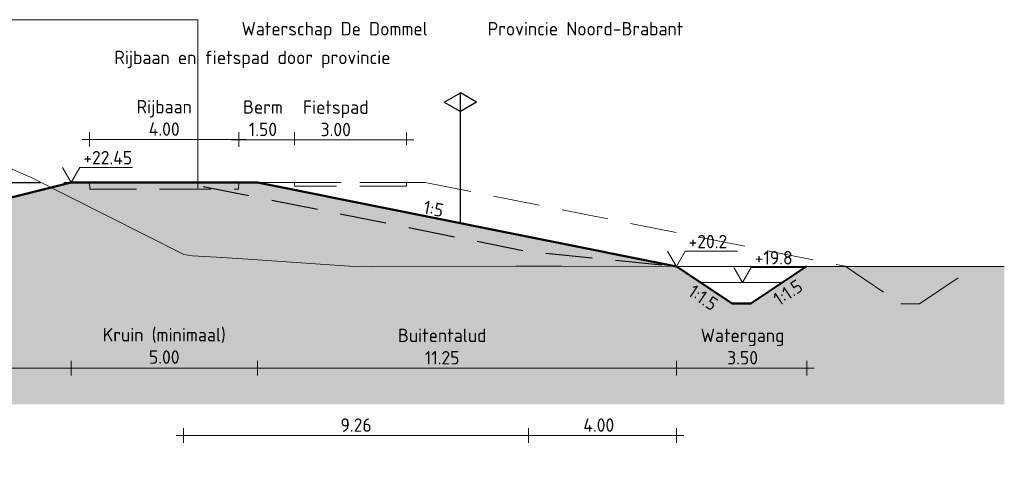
# Model space of a CAD drawing. Header units: metres. Extents: x 161377 to 162521, y 378914 to 379231.
# Tile 26 of 77: x 161664 to 161690, y 379182 to 379194. Entities that reach past the tile are written whole.
import ezdxf

# ---------------------------------------------------------------- set-up
doc = ezdxf.new("R2010")
doc.units = ezdxf.units.M
doc.linetypes.add('DASHED2', pattern=[0.375, 0.25, -0.125])
doc.linetypes.add('HIDDEN', pattern=[9.525, 6.35, -3.175])
for name, color, linetype, lineweight in [('B-WE-GR-MAAIVELD-GD', 253, 'Continuous', 18), ('N-WE-OG-TOPOGRAFIE-SD', 7, 'Continuous', 25), ('N-XX-GW-WATERGANG-GD', 90, 'Continuous', 50), ('profiel', 7, 'Continuous', 13), ('X-XX-AL-HULPLIJN-G', 7, 'Continuous', 18), ('X-XX-AL-M', 7, 'Continuous', 18), ('X-XX-AL-NAP-M', 7, 'Continuous', 18)]:
    doc.layers.add(name, color=color, linetype=linetype, lineweight=lineweight)
doc.layers.add('N-WE-GW-GROND-A', color=7, linetype='Continuous', lineweight=35, true_color=0xffdf7f)
doc.layers.add('waterspiegel', color=7, linetype='Continuous', lineweight=13, true_color=0x0544ff)
doc.styles.add('RH-NLCS-A', font='NLCS-ISO.ttf')
doc.dimstyles.new('RH-NLCS-IT-A$0', dxfattribs={"dimscale": 0, "dimtxt": 2.5, "dimasz": 2.5, "dimexe": 1, "dimexo": 5, "dimgap": 0.5, "dimtad": 1, "dimzin": 1, "dimdsep": 46, "dimtxsty": 'RH-NLCS-A', "dimcen": 2.5, "dimdle": 1, "dimclrd": 256, "dimclre": 8, "dimclrt": 256, "dimadec": 0, "dimazin": 0, "dimtfac": 1, "dimtmove": 0, "dimatfit": 3, "dimfxl": 1, "dimfxlon": 1, "dimlwd": -1, "dimlwe": 13, "dimarcsym": 1})

# ---------------------------------------------------------------- blocks, each defined once
blk = doc.blocks.new('Peilmaat')
blk.add_lwpolyline([(-0.162, 0.28), (0, 0), (0.162, 0.28), (1.142, 0.28)])
at = {"style": 'RH-NLCS-A'}
blk.add_attdef('NAP', (0.227, 0.337), '', height=0.25, dxfattribs=at)
blk = doc.blocks.new('SOG-TOPOGRAFIE_ERFGRENS_LINKS-D')
for p, q in [((-0.433, 3.25), (0, 3.5)), ((0, 3), (0, 3.5)), ((-0.433, 3.25), (0, 3)), ((0, 0), (0, 3))]:
    blk.add_line(p, q)
blk = doc.blocks.new('*D160')
at = {"layer": 'Defpoints', "color": 0, "transparency": 16777216}
for p in [(161665.355, 379189.914), (161670.355, 379189.914), (161670.355, 379184.932)]:
    blk.add_point(p, dxfattribs=at)
at = {"layer": 'X-XX-AL-M', "color": 8, "linetype": 'HIDDEN', "lineweight": 13, "transparency": 16777216}
for p, q in [((161665.355, 379185.132), (161665.355, 379184.732)), ((161670.355, 379185.132), (161670.355, 379184.732))]:
    blk.add_line(p, q, dxfattribs=at)
at = {"layer": 'X-XX-AL-M', "transparency": 16777216}
blk.add_line((161665.155, 379184.932), (161670.555, 379184.932), dxfattribs=at)
at = {"layer": 'X-XX-AL-M', "transparency": 16777216, "insert": (161667.855, 379185.53), "char_height": 0.36, "attachment_point": 5, "style": 'RH-NLCS-A'}
blk.add_mtext('Kruin (minimaal)\\P5.00', dxfattribs=at)
blk = doc.blocks.new('_None')
blk = doc.blocks.new('*D161')
at = {"layer": 'Defpoints', "color": 0, "transparency": 16777216}
for p in [(161670.355, 379189.914), (161681.601, 379187.664), (161681.601, 379184.932)]:
    blk.add_point(p, dxfattribs=at)
at = {"layer": 'X-XX-AL-M', "color": 8, "linetype": 'HIDDEN', "lineweight": 13, "transparency": 16777216}
for p, q in [((161670.355, 379185.132), (161670.355, 379184.732)), ((161681.601, 379185.132), (161681.601, 379184.732))]:
    blk.add_line(p, q, dxfattribs=at)
at = {"layer": 'X-XX-AL-M', "transparency": 16777216}
blk.add_line((161670.155, 379184.932), (161681.801, 379184.932), dxfattribs=at)
at = {"layer": 'X-XX-AL-M', "transparency": 16777216, "insert": (161675.316, 379185.512), "char_height": 0.36, "attachment_point": 5, "style": 'RH-NLCS-A'}
blk.add_mtext('Buitentalud \\P11.25', dxfattribs=at)
blk = doc.blocks.new('*D162')
at = {"layer": 'Defpoints', "color": 0, "transparency": 16777216}
for p in [(161681.601, 379187.664), (161685.102, 379187.665), (161685.102, 379184.932)]:
    blk.add_point(p, dxfattribs=at)
at = {"layer": 'X-XX-AL-M', "color": 8, "linetype": 'HIDDEN', "lineweight": 13, "transparency": 16777216}
for p, q in [((161681.601, 379185.132), (161681.601, 379184.732)), ((161685.102, 379185.132), (161685.102, 379184.732))]:
    blk.add_line(p, q, dxfattribs=at)
at = {"layer": 'X-XX-AL-M', "transparency": 16777216}
blk.add_line((161681.401, 379184.932), (161685.302, 379184.932), dxfattribs=at)
at = {"layer": 'X-XX-AL-M', "transparency": 16777216, "insert": (161683.38, 379185.512), "char_height": 0.36, "attachment_point": 5, "style": 'RH-NLCS-A'}
blk.add_mtext('Watergang\\P3.50', dxfattribs=at)
blk = doc.blocks.new('*D164')
at = {"layer": 'Defpoints', "color": 0, "transparency": 16777216}
for p in [(161665.355, 379189.914), (161656.178, 379187.62), (161665.355, 379184.932)]:
    blk.add_point(p, dxfattribs=at)
at = {"layer": 'X-XX-AL-M', "color": 8, "linetype": 'HIDDEN', "lineweight": 13, "transparency": 16777216}
for p, q in [((161656.178, 379185.132), (161656.178, 379184.732)), ((161665.355, 379185.132), (161665.355, 379184.732))]:
    blk.add_line(p, q, dxfattribs=at)
at = {"layer": 'X-XX-AL-M', "transparency": 16777216}
blk.add_line((161655.978, 379184.932), (161665.555, 379184.932), dxfattribs=at)
at = {"layer": 'X-XX-AL-M', "transparency": 16777216, "insert": (161660.056, 379185.512), "char_height": 0.36, "attachment_point": 5, "style": 'RH-NLCS-A'}
blk.add_mtext('Binnentalud \\P9.18', dxfattribs=at)
blk = doc.blocks.new('*D167')
at = {"layer": 'Defpoints', "color": 0, "transparency": 16777216}
for p in [(161669.855, 379191.066), (161665.852, 379189.877), (161669.855, 379189.897)]:
    blk.add_point(p, dxfattribs=at)
at = {"layer": 'X-XX-AL-M', "color": 8, "linetype": 'HIDDEN', "lineweight": 13, "transparency": 16777216}
for p, q in [((161665.852, 379190.877), (161665.852, 379191.266)), ((161669.855, 379190.897), (161669.855, 379191.266))]:
    blk.add_line(p, q, dxfattribs=at)
at = {"layer": 'X-XX-AL-M', "transparency": 16777216}
blk.add_line((161665.652, 379191.066), (161670.055, 379191.066), dxfattribs=at)
at = {"layer": 'X-XX-AL-M', "transparency": 16777216, "insert": (161667.854, 379191.646), "char_height": 0.36, "attachment_point": 5, "style": 'RH-NLCS-A'}
blk.add_mtext('Rijbaan\\P4.00', dxfattribs=at)
blk = doc.blocks.new('*D169')
at = {"layer": 'Defpoints', "color": 0, "transparency": 16777216}
for p in [(161671.355, 379191.06), (161669.855, 379189.872), (161671.355, 379189.914)]:
    blk.add_point(p, dxfattribs=at)
at = {"layer": 'X-XX-AL-M', "color": 8, "linetype": 'HIDDEN', "lineweight": 13, "transparency": 16777216}
for p, q in [((161669.855, 379190.872), (161669.855, 379191.26)), ((161671.355, 379190.914), (161671.355, 379191.26))]:
    blk.add_line(p, q, dxfattribs=at)
at = {"layer": 'X-XX-AL-M', "transparency": 16777216}
blk.add_line((161669.655, 379191.06), (161671.555, 379191.06), dxfattribs=at)
at = {"layer": 'X-XX-AL-M', "transparency": 16777216, "insert": (161670.505, 379191.64), "char_height": 0.36, "attachment_point": 5, "style": 'RH-NLCS-A'}
blk.add_mtext('Berm\\P1.50', dxfattribs=at)
blk = doc.blocks.new('*D170')
at = {"layer": 'Defpoints', "color": 0, "transparency": 16777216}
for p in [(161674.355, 379191.055), (161671.355, 379189.914), (161674.355, 379189.914)]:
    blk.add_point(p, dxfattribs=at)
at = {"layer": 'X-XX-AL-M', "color": 8, "linetype": 'HIDDEN', "lineweight": 13, "transparency": 16777216}
for p, q in [((161671.355, 379190.914), (161671.355, 379191.255)), ((161674.355, 379190.914), (161674.355, 379191.255))]:
    blk.add_line(p, q, dxfattribs=at)
at = {"layer": 'X-XX-AL-M', "transparency": 16777216}
blk.add_line((161671.155, 379191.055), (161674.555, 379191.055), dxfattribs=at)
at = {"layer": 'X-XX-AL-M', "transparency": 16777216, "insert": (161672.459, 379191.635), "char_height": 0.36, "attachment_point": 5, "style": 'RH-NLCS-A'}
blk.add_mtext('Fietspad\\P3.00', dxfattribs=at)
blk = doc.blocks.new('*D181')
at = {"layer": 'Defpoints', "color": 0, "transparency": 16777216}
for p in [(161677.636, 379188.061), (161681.601, 379187.664), (161681.601, 379183.126)]:
    blk.add_point(p, dxfattribs=at)
at = {"layer": 'X-XX-AL-M', "color": 8, "linetype": 'HIDDEN', "lineweight": 13, "transparency": 16777216}
for p, q in [((161677.636, 379183.326), (161677.636, 379182.926)), ((161681.601, 379183.326), (161681.601, 379182.926))]:
    blk.add_line(p, q, dxfattribs=at)
at = {"layer": 'X-XX-AL-M', "transparency": 16777216}
blk.add_line((161677.436, 379183.126), (161681.801, 379183.126), dxfattribs=at)
at = {"layer": 'X-XX-AL-M', "transparency": 16777216, "insert": (161679.519, 379183.406), "char_height": 0.36, "attachment_point": 5, "style": 'RH-NLCS-A'}
blk.add_mtext('4.00', dxfattribs=at)
blk = doc.blocks.new('*D202')
at = {"layer": 'Defpoints', "color": 0, "transparency": 16777216}
for p in [(161668.372, 379189.914), (161677.636, 379188.061), (161668.372, 379183.126)]:
    blk.add_point(p, dxfattribs=at)
at = {"layer": 'X-XX-AL-M', "color": 8, "linetype": 'HIDDEN', "lineweight": 13, "transparency": 16777216}
for p, q in [((161668.372, 379183.326), (161668.372, 379182.926)), ((161677.636, 379183.326), (161677.636, 379182.926))]:
    blk.add_line(p, q, dxfattribs=at)
at = {"layer": 'X-XX-AL-M', "transparency": 16777216}
blk.add_line((161677.836, 379183.126), (161668.172, 379183.126), dxfattribs=at)
at = {"layer": 'X-XX-AL-M', "transparency": 16777216, "insert": (161673.004, 379183.706), "char_height": 0.36, "attachment_point": 5, "style": 'RH-NLCS-A'}
blk.add_mtext('\\P9.26', dxfattribs=at)

msp = doc.modelspace()

# ---------------------------------------------------------------- hatches: boundary and pattern name
at = {"layer": 'N-WE-GW-GROND-A', "transparency": 33554508}
h = msp.add_hatch(color=256, dxfattribs=at)
h.dxf.hatch_style = 1
h.paths.add_polyline_path([(161670.355, 379189.914), (161665.355, 379189.914), (161656.178, 379187.62), (161652.178, 379187.564), (161650.781, 379186.864), (161649.781, 379186.864), (161648.381, 379187.564), (161637.478, 379187.864), (161633.889, 379188.152), (161632.89, 379188.203), (161629.456, 379187.979), (161629.456, 379183.964), (161690.405, 379183.964), (161690.405, 379187.657), (161685.102, 379187.665), (161683.601, 379186.664), (161683.101, 379186.664), (161681.601, 379187.664)])

# ---------------------------------------------------------------- linework, layer by layer
at = {"layer": 'B-WE-GR-MAAIVELD-GD', "flags": 128}
msp.add_lwpolyline([(161663.311, 379190.468), (161664.269, 379190.059), (161668.381, 379187.978), (161668.609, 379187.949), (161669.255, 379187.909), (161669.964, 379187.865), (161672.949, 379187.66), (161673.452, 379187.65), (161677.289, 379187.673), (161678.522, 379187.673), (161681.63, 379187.664), (161683.592, 379187.659), (161685.97, 379187.66), (161688.663, 379187.659), (161690.31, 379187.657), (161690.405, 379187.657)], dxfattribs=at)
at = {"layer": 'N-XX-GW-WATERGANG-GD'}
for points in [[(161656.178, 379187.62), (161665.355, 379189.914), (161670.355, 379189.914), (161681.601, 379187.664)], [(161681.601, 379187.664), (161683.101, 379186.664), (161683.601, 379186.664), (161685.102, 379187.665)]]:
    msp.add_lwpolyline(points, dxfattribs=at)
at = {"layer": 'profiel', "linetype": 'DASHED2', "lineweight": 30, "ltscale": 5, "flags": 128}
msp.add_lwpolyline([(161654.195, 379187.62), (161663.371, 379189.914), (161668.371, 379189.914), (161677.636, 379188.061), (161681.601, 379187.664), (161683.101, 379186.664), (161683.601, 379186.664), (161685.102, 379187.665)], dxfattribs=at)
at = {"layer": 'profiel', "linetype": 'DASHED2', "ltscale": 5}
for points in [[(161669.855, 379189.914), (161667.855, 379189.914), (161665.852, 379189.914), (161665.857, 379189.734), (161667.855, 379189.734), (161669.85, 379189.734)], [(161671.355, 379189.914), (161674.355, 379189.914), (161674.355, 379189.814), (161671.355, 379189.814)]]:
    msp.add_lwpolyline(points, close=True, dxfattribs=at)
for points in [[(161674.855, 379189.914), (161674.355, 379189.914), (161671.355, 379189.914), (161669.855, 379189.914)], [(161674.855, 379189.914), (161686.13, 379187.668), (161687.624, 379186.66), (161688.126, 379186.66), (161689.626, 379187.66)]]:
    msp.add_lwpolyline(points, dxfattribs=at)
at = {"layer": 'waterspiegel'}
msp.add_line((161682.283, 379187.229), (161684.476, 379187.229), dxfattribs=at)
at = {"layer": 'X-XX-AL-HULPLIJN-G'}
for points in [[(161668.753, 379194.282), (161663.553, 379194.282), (161663.553, 379182.165)], [(161668.753, 379189.764), (161668.753, 379194.282)], [(161660.466, 379188.692), (161665.355, 379189.914)], [(161668.753, 379189.804), (161668.753, 379189.954)]]:
    msp.add_lwpolyline(points, dxfattribs=at)

# ---------------------------------------------------------------- block references
at = {"layer": 'N-WE-OG-TOPOGRAFIE-SD', "color": 7}
msp.add_blockref('SOG-TOPOGRAFIE_ERFGRENS_LINKS-D', (161675.806, 379188.823), dxfattribs=at)
at = {"layer": 'N-WE-OG-TOPOGRAFIE-SD', "color": 7, "xscale": -1}
msp.add_blockref('SOG-TOPOGRAFIE_ERFGRENS_LINKS-D', (161675.806, 379188.823), dxfattribs=at)
at = {"layer": 'waterspiegel', "xscale": 1.44, "yscale": 1.44, "zscale": 1.44}
msp.add_blockref('Peilmaat', (161683.378, 379187.23), dxfattribs=at).add_auto_attribs({'NAP': '+19.8'})
at = {"layer": 'X-XX-AL-NAP-M', "xscale": 1.44, "yscale": 1.44, "zscale": 1.44}
for p, values in [((161665.355, 379189.914), {'NAP': '+22.45'}), ((161681.601, 379187.664), {'NAP': '+20.2'})]:
    msp.add_blockref('Peilmaat', p, dxfattribs=at).add_auto_attribs(values)

# ---------------------------------------------------------------- texts
at = {"layer": 'X-XX-AL-M', "style": 'RH-NLCS-A'}
for s, p in [('Waterschap De Dommel', (161669.93, 379193.859)), ('Provincie Noord-Brabant', (161676.538, 379193.859)), ('Rijbaan en fietspad door provincie', (161666.513, 379193.089))]:
    msp.add_text(s, height=0.36, dxfattribs=at).set_placement(p)
at = {"layer": 'X-XX-AL-M', "char_height": 0.36, "width": 0.89861, "attachment_point": 1, "style": 'RH-NLCS-A'}
for s, insert, rotation in [('1:5', (161674.859, 379189.437), 348.69), ('1:1.5', (161684.162, 379186.89), 33.69), ('1:1.5', (161682.085, 379187.197), 326.31)]:
    msp.add_mtext(s, dxfattribs=dict(at, insert=insert, rotation=rotation))

# ---------------------------------------------------------------- dimensions: what is measured, and where the dimension line sits
at = {"layer": 'X-XX-AL-M'}
for base, p1, p2, text, picture, middle in [((161669.855, 379191.066), (161665.852, 379189.877), (161669.855, 379189.897), 'Rijbaan\\P<>', '*D167', (161667.854, 379191.066)), ((161671.355, 379191.06), (161669.855, 379189.872), (161671.355, 379189.914), 'Berm\\P<>', '*D169', (161670.505, 379191.06)), ((161674.355, 379191.055), (161671.355, 379189.914), (161674.355, 379189.914), 'Fietspad\\P<>', '*D170', (161672.459, 379191.055)), ((161665.355, 379184.932), (161656.178, 379187.62), (161665.355, 379189.914), 'Binnentalud \\P<>', '*D164', (161660.056, 379184.932)), ((161670.355, 379184.932), (161665.355, 379189.914), (161670.355, 379189.914), 'Kruin (minimaal)\\P<>', '*D160', (161667.855, 379184.932)), ((161668.372, 379183.126), (161677.636, 379188.061), (161668.372, 379189.914), '\\P<>', '*D202', (161673.004, 379183.126)), ((161681.601, 379184.932), (161670.355, 379189.914), (161681.601, 379187.664), 'Buitentalud \\P<>', '*D161', (161675.316, 379184.932)), ((161681.601, 379183.126), (161677.636, 379188.061), (161681.601, 379187.664), '4.00', '*D181', (161679.519, 379183.126)), ((161685.102, 379184.932), (161681.601, 379187.664), (161685.102, 379187.665), 'Watergang\\P<>', '*D162', (161683.38, 379184.932))]:
    dim = msp.add_linear_dim(base=base, p1=p1, p2=p2, text=text, dimstyle='RH-NLCS-IT-A$0', override={"dimtxt": 1.8, "dimblk1": 'None', "dimblk2": 'None', "dimsah": 1}, dxfattribs=at)
    dim.commit()
    dim.dimension.update_dxf_attribs({"geometry": picture, "text_midpoint": middle, "dimtype": 160})

doc.saveas('drawing.dxf')
